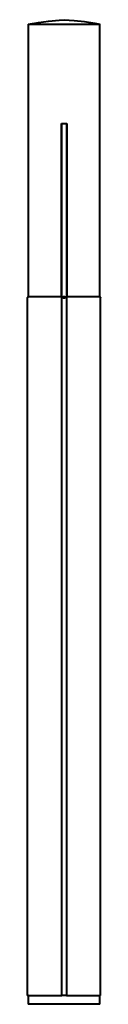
# Model space of a CAD drawing. Header units: millimetres. Extents: x -41 to 41, y 0 to 1100.
import ezdxf

# ---------------------------------------------------------------- set-up
doc = ezdxf.new("R2010")
doc.units = ezdxf.units.MM
doc.layers.add('G-PLANOTM', color=6, linetype='Continuous', lineweight=40)

# ---------------------------------------------------------------- blocks, each defined once
blk = doc.blocks.new('族几何图形组合_5378-Left')
at = {"layer": 'G-PLANOTM'}
for p, q in [((-40, 1095), (-40, 984)), ((-40, 1095), (-28.3, 1095)), ((-28.3, 1095), (-20, 1095)), ((-20, 1095), (-10.4, 1095)), ((-10.4, 1095), (0, 1095)), ((0, 1095), (10.4, 1095)), ((10.4, 1095), (20, 1095)), ((20, 1095), (28.3, 1095)), ((28.3, 1095), (40, 1095)), ((40, 984), (40, 1095)), ((-40, 984), (-39.9, 984)), ((-39.9, 984), (-39.9, 790.2)), ((-3, 790.2), (-3, 984)), ((-3, 984), (0, 984)), ((0, 984), (3, 984)), ((3, 984), (3, 790.2)), ((39.9, 790.2), (39.9, 984)), ((39.9, 984), (40, 984)), ((-38.5, 790.2), (-39.9, 790.2)), ((-35.5, 790.2), (-38.5, 790.2)), ((-31, 790.2), (-35.5, 790.2)), ((-25.3, 790.2), (-31, 790.2)), ((-11, 790.2), (-25.3, 790.2)), ((-3, 790.2), (-11, 790.2)), ((18.5, 790.2), (3, 790.2)), ((25.3, 790.2), (18.5, 790.2)), ((31, 790.2), (25.3, 790.2)), ((35.5, 790.2), (31, 790.2)), ((39.9, 790.2), (35.5, 790.2))]:
    blk.add_line(p, q, dxfattribs=at)
blk = doc.blocks.new('族几何图形组合_8333-Left')
at = {"layer": 'G-PLANOTM'}
for p, q in [((-40, 984), (-40, 790.2)), ((-40, 984), (-40, 984)), ((40, 790.2), (40, 984))]:
    blk.add_line(p, q, dxfattribs=at)
blk = doc.blocks.new('族几何图形组合_11027-Left')
at = {"layer": 'G-PLANOTM'}
for p, q in [((-3, 984), (-3, 790.2)), ((-1.5, 984), (1.5, 984)), ((3, 790.2), (3, 984)), ((0.8, 790.2), (-0.8, 790.2))]:
    blk.add_line(p, q, dxfattribs=at)
blk = doc.blocks.new('族几何图形组合_11028-Left')
at = {"layer": 'G-PLANOTM'}
for p, q in [((-3, 790.2), (-3, 10)), ((-3, 790.2), (-2.9, 790.2)), ((-2.9, 790.2), (-2.6, 790.2)), ((-2.6, 790.2), (-2.2, 790.2)), ((-2.2, 790.2), (2.2, 790.2)), ((2.2, 790.2), (3, 790.2)), ((3, 10), (3, 790.2)), ((2.6, 10), (-2.6, 10))]:
    blk.add_line(p, q, dxfattribs=at)
blk.add_lwpolyline([(-2.2, 790.2), (-1.7, 789.8), (-1.2, 789.5), (-0.6, 789.3), (0, 789.3), (0.6, 789.3), (1.2, 789.5), (1.7, 789.8), (2.2, 790.2)], dxfattribs=at)
blk = doc.blocks.new('族几何图形组合_12148-Left')
at = {"layer": 'G-PLANOTM'}
for p, q in [((-41, 789.3), (-41, 10)), ((-40, 790.2), (-39.9, 790.2)), ((39.9, 790.2), (40, 790.2)), ((40.9, 10), (40.9, 789.3)), ((-40.9, 10), (-41, 10)), ((-39.7, 10), (-40.9, 10)), ((40.8, 10), (39.7, 10)), ((40.9, 10), (40.8, 10))]:
    blk.add_line(p, q, dxfattribs=at)
for points in [[(-41, 789.3), (-40.9, 789.3), (-40.8, 789.5), (-40.5, 789.8), (-40, 790.2)], [(40, 790.2), (40.4, 789.8), (40.7, 789.5), (40.9, 789.4)], [(40.9, 789.4), (40.9, 789.3)]]:
    blk.add_lwpolyline(points, dxfattribs=at)

msp = doc.modelspace()

# ---------------------------------------------------------------- linework, layer by layer
at = {"layer": 'G-PLANOTM'}
for p, q in [((-40, 10), (-40, 0)), ((-28.3, 0), (-40, 0)), ((-39.9, 10), (-28.3, 10)), ((-28.3, 10), (-20, 10)), ((-20, 0), (-28.3, 0)), ((-20, 10), (-10.4, 10)), ((-10.4, 0), (-20, 0)), ((-10.4, 10), (-2.6, 10)), ((0, 0), (-10.4, 0)), ((10.4, 0), (0, 0)), ((2.6, 10), (10.4, 10)), ((10.4, 10), (20, 10)), ((20, 0), (10.4, 0)), ((20, 10), (28.3, 10)), ((28.3, 0), (20, 0)), ((28.3, 10), (39.9, 10)), ((40, 0), (28.3, 0)), ((40, 0), (40, 10))]:
    msp.add_line(p, q, dxfattribs=at)
for points in [[(-40, 1095), (-28.6, 1097), (-17.2, 1098.5), (-5.6, 1099.6), (0, 1100)], [(0, 1100), (11.5, 1099.1), (23, 1097.8), (34.4, 1096), (40, 1095)]]:
    msp.add_lwpolyline(points, dxfattribs=at)

# ---------------------------------------------------------------- block references
for name in ['族几何图形组合_5378-Left', '族几何图形组合_8333-Left', '族几何图形组合_11027-Left', '族几何图形组合_12148-Left', '族几何图形组合_11028-Left']:
    msp.add_blockref(name, (0, 0), dxfattribs=at)

doc.saveas('drawing.dxf')
